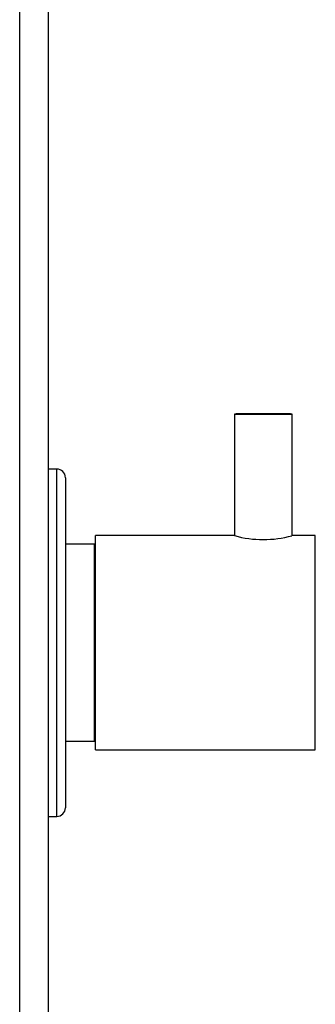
# Model space of a CAD drawing. Header units: millimetres. Extents: x 258.5 to 258.82, y 332.18 to 333.7.
# Tile 3 of 5: x 258.5849 to 258.636, y 332.5966 to 332.7666. Entities that reach past the tile are written whole.
import ezdxf

# ---------------------------------------------------------------- set-up
doc = ezdxf.new("R2010")
doc.units = ezdxf.units.MM
doc.layers.add('SANINDUSA', color=3, linetype='Continuous')

msp = doc.modelspace()

# ---------------------------------------------------------------- linework, layer by layer
at = {"layer": 'SANINDUSA', "linetype": 'Continuous'}
for p, q in [((258.5848772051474, 332.3109292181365), (258.5848772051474, 333.5509292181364)), ((258.5897899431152, 333.5509292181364), (258.5897899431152, 332.3109292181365)), ((258.6219899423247, 332.6985149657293), (258.6219899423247, 332.6775149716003)), ((258.6319899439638, 332.6775149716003), (258.6319899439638, 332.6985149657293)), ((258.5912899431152, 332.6890149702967), (258.5897899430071, 332.6890149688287)), ((258.5912899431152, 332.6290149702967), (258.5912899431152, 332.6890149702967)), ((258.5927899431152, 332.6875149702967), (258.5927899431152, 332.6305230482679)), ((258.6219899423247, 332.6775149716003), (258.5979899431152, 332.6775149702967)), ((258.5979899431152, 332.6405149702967), (258.5979899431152, 332.6775149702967)), ((258.6359899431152, 332.6775149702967), (258.6319899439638, 332.6775149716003)), ((258.6359899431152, 332.6405149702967), (258.6359899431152, 332.6775149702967)), ((258.5977899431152, 332.6760149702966), (258.5927899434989, 332.6760149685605)), ((258.5977899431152, 332.6420149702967), (258.5977899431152, 332.6760149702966)), ((258.5927899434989, 332.6420149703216), (258.5977899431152, 332.6420149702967)), ((258.5979899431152, 332.6405149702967), (258.6359899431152, 332.6405149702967)), ((258.5927899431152, 332.6305230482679), (258.5927899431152, 332.6305149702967)), ((258.5897899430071, 332.6290149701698), (258.5912899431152, 332.6290149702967))]:
    msp.add_line(p, q, dxfattribs=at)
at = {"layer": 'SANINDUSA', "linetype": 'Continuous', "flags": 128}
msp.add_lwpolyline([(258.6269899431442, 332.698512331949), (258.6283389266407, 332.6985124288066), (258.6295878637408, 332.6985127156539), (258.6306441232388, 332.6985131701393), (258.6314293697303, 332.6985137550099), (258.6318853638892, 332.6985144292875), (258.6319782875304, 332.6985151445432), (258.6317012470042, 332.6985158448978), (258.6310747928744, 332.6985164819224), (258.6301453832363, 332.6985170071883), (258.6289819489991, 332.6985173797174), (258.6276707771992, 332.6985175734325), (258.6263091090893, 332.6985175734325), (258.6249979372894, 332.6985173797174), (258.6238345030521, 332.6985170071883), (258.6229050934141, 332.6985164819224), (258.6222786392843, 332.6985158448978), (258.622001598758, 332.6985151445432), (258.6220945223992, 332.6985144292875), (258.6225505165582, 332.6985137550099), (258.6233357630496, 332.6985131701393), (258.6243920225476, 332.6985127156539), (258.6256409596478, 332.6985124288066), (258.6269899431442, 332.698512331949)], dxfattribs=at)
at = {"layer": 'SANINDUSA', "linetype": 'Continuous'}
for centre, radius, start, end in [((258.5912899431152, 332.6875149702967), 0.001500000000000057, 0, 90), ((258.6270622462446, 332.6957698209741), 0.01894611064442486, 254.5699859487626, 269.7813444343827), ((258.6269217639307, 332.6957357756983), 0.01891205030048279, 270.2065555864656, 285.3634242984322), ((258.5977899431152, 332.6750149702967), 0.001000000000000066, 78.46304096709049, 90), ((258.5977899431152, 332.6430149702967), 0.001000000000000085, 270, 281.5369590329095), ((258.5912899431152, 332.6305149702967), 0.001500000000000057, 270, 0)]:
    msp.add_arc(centre, radius, start, end, dxfattribs=at)

doc.saveas('drawing.dxf')
